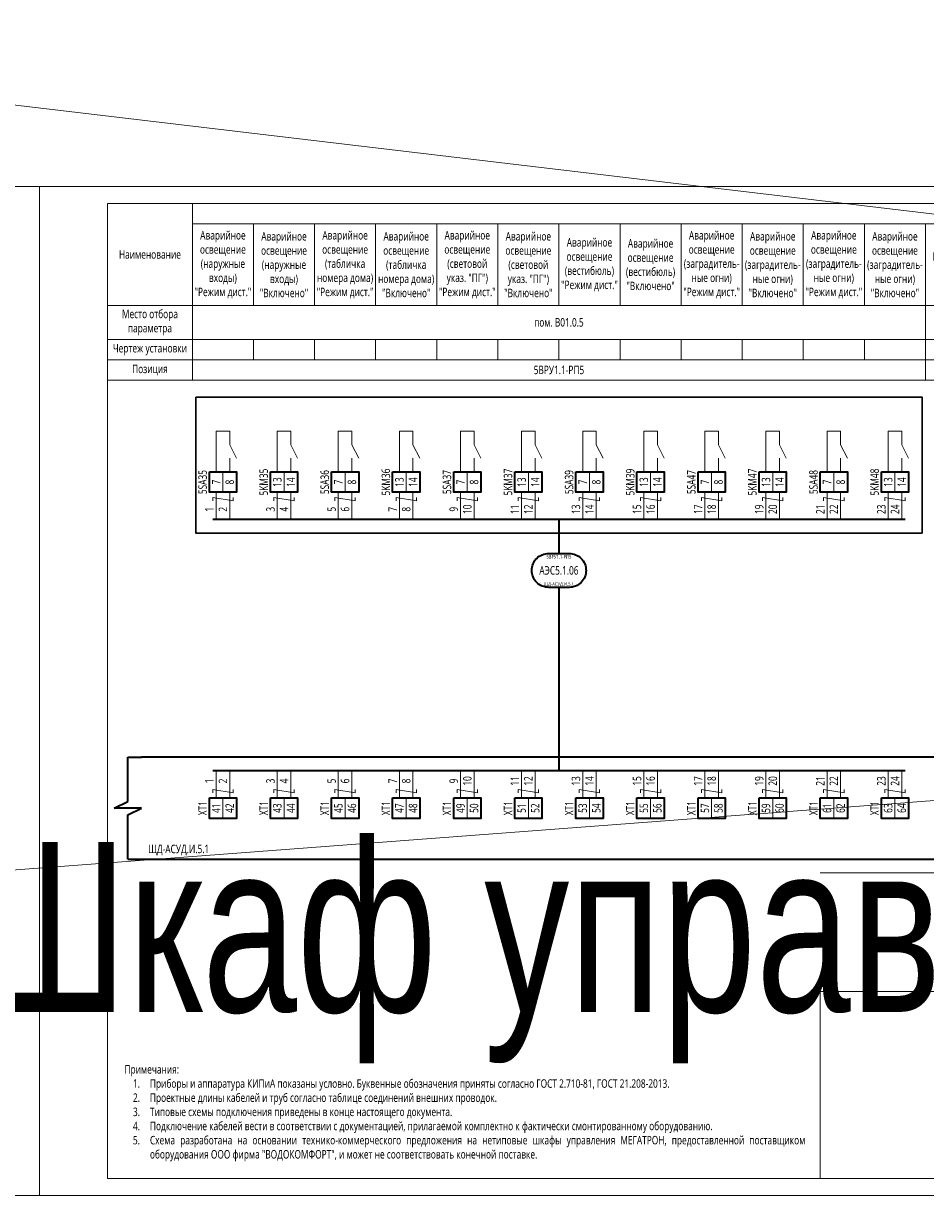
# Model space of a CAD drawing. Header units: millimetres. Extents: x -1173 to 6733, y -4591 to 345.
# Tile 67 of 93: x 415 to 681, y -2 to 345. Entities that reach past the tile are written whole.
import ezdxf
from ezdxf.enums import TextEntityAlignment as Align

# ---------------------------------------------------------------- set-up
doc = ezdxf.new("R2018")
doc.units = ezdxf.units.MM
doc.set_wipeout_variables(frame=1)
doc.layers.get('0').update_dxf_attribs({"lineweight": 15})
for name, color, linetype, lineweight in [('AK_Drawing', 7, 'Continuous', 35), ('AK_Drawing_Thin', 7, 'Continuous', 15), ('AK_Equipment', 7, 'Continuous', 35), ('AK_Multy_Wire', 7, 'Continuous', 35), ('AK_Table', 7, 'Continuous', 35), ('AK_Wire', 7, 'Continuous', 15), ('AK_Wire_Number', 7, 'Continuous', 15)]:
    doc.layers.add(name, color=color, linetype=linetype, lineweight=lineweight)
doc.layers.add('UNPLOTTED', color=2, linetype='Continuous', lineweight=15, plot=False)
doc.styles.get("Standard").update_dxf_attribs({"font": 'arial.ttf'})
doc.styles.add('Trebuchet MS', font='trebuc.ttf', dxfattribs={"width": 0.75})

# ---------------------------------------------------------------- blocks, each defined once
blk = doc.blocks.new('*U8')
at = {"insert": (-100, -12.42), "char_height": 2.5, "width": 200, "attachment_point": 7, "style": 'Trebuchet MS'}
blk.add_mtext('\\pxqj;Примечания:\\P\\pi-2,l3,t3;1.^IПриборы и аппаратура КИПиА показаны условно. Буквенные обозначения приняты согласно ГОСТ 2.710-81, ГОСТ 21.208-2013.\\P2.^IПроектные длины кабелей и труб согласно таблице соединений внешних проводок.\\P3.^IТиповые схемы подключения приведены в конце настоящего документа.\\P4.^IПодключение кабелей вести в соответствии с документацией, прилагаемой комплектно к фактически смонтированному оборудованию.\\P5.^IСхема разработана на основании технико-коммерческого предложения на нетиповые шкафы управления МЕГАТРОН, предоставленной поставщиком оборудования ООО фирма "ВОДОКОМФОРТ", и может не соответствовать конечной поставке.', dxfattribs=at)
blk = doc.blocks.new('*U9')
at = {"layer": 'AK_Drawing', "color": 0, "linetype": 'ByBlock', "lineweight": -2, "transparency": 16777216}
blk.add_blockref('*U8', (420, 0), dxfattribs=at)
blk = doc.blocks.new('*U1')
at = {"layer": 'UNPLOTTED'}
blk.add_line((0, 90), (-185, 90), dxfattribs=at)
for points in [[(0, 0), (-395, 0), (-395, 287), (0, 287)], [(-185, 55), (0, 55), (0, 0), (-185, 0)]]:
    blk.add_lwpolyline(points, close=True, dxfattribs=at)
blk = doc.blocks.new('*U70')
at = {"style": 'Trebuchet MS', "width": 0.75}
for tag, flags, p in [('NAME', 9, (-1, 0)), ('TYPE', 9, (-1, -3)), ('ASSYCODE', 9, (-1, -6)), ('MFG', 9, (-1, -9)), ('MESUREMENT_UNITS', 9, (-1, -13.44)), ('WEIGHT', 9, (-1, -18)), ('COUNT', 9, (-1, -16.98)), ('SORTING_SECTION', 9, (-1, -22.98)), ('XREF', 1, (-1, -24))]:
    blk.add_attdef(tag, text='', height=2, dxfattribs=dict(at, flags=flags)).set_placement(p, align=Align.RIGHT)
at = {"lineweight": 30, "width": 0.75, "flags": 104}
blk.add_attdef('CATDESC', text='', height=2.5, dxfattribs=at).set_placement((370, -25), align=Align.MIDDLE_RIGHT)
at = {"style": 'Trebuchet MS', "width": 0.75}
blk.add_attdef('TAG1', text='', height=2.5, dxfattribs=at).set_placement((2, -27), align=Align.MIDDLE_LEFT)
at = {"layer": 'UNPLOTTED', "style": 'Trebuchet MS', "width": 0.75, "flags": 8}
for tag, p in [('DESC1', (1, -3)), ('DESC2', (1, -5)), ('DESC3', (1, -7)), ('FAMILY', (1, -13.73)), ('SYSTEM_NAME', (1, -17.99)), ('POSITION_N', (1, -15.99))]:
    blk.add_attdef(tag, p, '', height=1, dxfattribs=at)
blk = doc.blocks.new('*U71')
for p, q in [((-4, -13), (-4, 0)), ((-4, 0), (0, 0)), ((372, 0), (0, 0)), ((-8, -15), (-4, -13)), ((0, -15), (-8, -15)), ((-4, -17), (0, -15)), ((-4, -30), (-4, -17)), ((-4, -30), (0, -30)), ((0, -30), (372, -30))]:
    blk.add_line(p, q)
at = {"lineweight": 30, "width": 0.75, "flags": 104}
blk.add_attdef('CATDESC', text='', height=2.5, dxfattribs=at).set_placement((370, -25), align=Align.MIDDLE_RIGHT)
at = {"style": 'Trebuchet MS', "width": 0.75}
blk.add_attdef('TAG1', text='', height=2.5, dxfattribs=at).set_placement((2, -27), align=Align.MIDDLE_LEFT)
at = {"layer": 'UNPLOTTED', "style": 'Trebuchet MS', "width": 0.75, "flags": 8}
for tag, p in [('DESC1', (1, -3)), ('DESC2', (1, -5)), ('DESC3', (1, -7)), ('FAMILY', (1, -13.73)), ('SYSTEM_NAME', (1, -17.99)), ('POSITION_N', (1, -15.99))]:
    blk.add_attdef(tag, p, '', height=1, dxfattribs=at)
blk = doc.blocks.new('*T31')
at = {"layer": 'AK_Table', "color": 0, "linetype": 'ByBlock', "lineweight": -2, "transparency": 16777216}
for p, q in [((0, 0), (385, 0)), ((0, 0), (0, -52)), ((25, 0), (25, -52)), ((385, 0), (385, -52)), ((25, -6), (385, -6)), ((43, -6), (43, -30)), ((61, -6), (61, -30)), ((79, -6), (79, -30)), ((97, -6), (97, -30)), ((115, -6), (115, -30)), ((133, -6), (133, -30)), ((151, -6), (151, -30)), ((169, -6), (169, -30)), ((187, -6), (187, -30)), ((205, -6), (205, -30)), ((223, -6), (223, -30)), ((241, -6), (241, -52)), ((259, -6), (259, -30)), ((277, -6), (277, -30)), ((295, -6), (295, -30)), ((313, -6), (313, -30)), ((331, -6), (331, -30)), ((349, -6), (349, -52)), ((367, -6), (367, -52)), ((0, -30), (385, -30)), ((0, -40), (385, -40)), ((43, -40), (43, -46)), ((61, -40), (61, -46)), ((79, -40), (79, -46)), ((97, -40), (97, -46)), ((115, -40), (115, -46)), ((133, -40), (133, -46)), ((151, -40), (151, -46)), ((169, -40), (169, -46)), ((187, -40), (187, -46)), ((205, -40), (205, -46)), ((223, -40), (223, -46)), ((259, -40), (259, -46)), ((277, -40), (277, -46)), ((295, -40), (295, -52)), ((313, -40), (313, -46)), ((331, -40), (331, -46)), ((0, -46), (385, -46)), ((0, -52), (385, -52))]:
    blk.add_line(p, q, dxfattribs=at)
at = {"layer": 'AK_Table', "color": 0, "transparency": 16777216, "char_height": 2.5, "attachment_point": 5, "style": 'Trebuchet MS'}
for s, insert, width in [('Аварийное освещение (наружные входы) "Режим дист."', (34, -18), 17), ('Аварийное освещение (табличка номера дома) "Режим дист."', (70, -18), 17), ('Аварийное освещение (табличка номера дома) "Включено"', (88, -18), 17), ('Аварийное освещение (световой указ. "ПГ") "Режим дист."', (106, -18), 17), ('Аварийное освещение (световой указ. "ПГ") "Включено"', (124, -18), 17), ('Аварийное освещение (заградитель- ные огни) "Режим дист."', (178, -18), 17), ('Аварийное освещение (заградитель- ные огни) "Режим дист."', (214, -18), 17), ('Аварийное освещение (наружные входы) "Включено"', (52, -18), 17), ('Аварийное освещение (вестибюль) "Режим дист."', (142, -18), 17), ('Аварийное освещение (вестибюль) "Включено"', (160, -18), 17), ('Аварийное освещение (заградитель- ные огни) "Включено"', (196, -18), 17), ('Аварийное освещение (заградитель- ные огни) "Включено"', (232, -18), 17), ('Наименование', (12.5, -15), 24), ('Наличие напряжения на вводе', (286, -18), 17), ('Наличие напряжения на вводе', (340, -18), 17), ('Положение "Ввод 1"', (250, -18), 17), ('Положение  "Ввод 2"', (268, -18), 17), ('Положение "Ввод 1"', (304, -18), 17), ('Положение  "Ввод 2"', (322, -18), 17), ('Резерв', (358, -18), 17), ('Резерв', (376, -18), 17), ('Место отбора параметра', (12.5, -35), 23), ('{\\C256;пом. B01.0.5}', (133, -35), 215), ('{\\C256;пом. B01.0.4}', (295, -35), 107), ('Чертеж установки', (12.5, -43), 23), ('Позиция', (12.5, -49), 23), ('5ВРУ1.1-РП5', (133, -49), 215), ('5ВРУ1.2-ВП1', (268, -49), 53), ('5ВРУ1.2-ВП2', (322, -49), 53)]:
    blk.add_mtext(s, dxfattribs=dict(at, insert=insert, width=width))
blk = doc.blocks.new('*U217')
blk.add_wipeout([(0, 0), (0, -6), (8, -6), (8, 0)])
blk.add_lwpolyline([(0, 0), (8, 0), (8, -6), (0, -6)], close=True)
at = {"lineweight": -2}
blk.add_lwpolyline([(4, 0), (8, 0), (8, -6), (4, -6)], close=True, dxfattribs=at)
at = {"style": 'Trebuchet MS', "width": 0.75, "flags": 12}
for tag, p in [('TERM01', (2, -3)), ('TERM02', (6, -3))]:
    blk.add_attdef(tag, text='', height=2.5, rotation=90, dxfattribs=at).set_placement(p, align=Align.MIDDLE_CENTER)
at = {"style": 'Trebuchet MS', "width": 0.75}
blk.add_attdef('TAG1', text='', height=2.5, rotation=90, dxfattribs=at).set_placement((-2, -3), align=Align.MIDDLE_CENTER)
at = {"style": 'Trebuchet MS', "width": 0.75, "flags": 12}
for tag, p in [('NOTE01', (2, -7)), ('NOTE02', (6, -7))]:
    blk.add_attdef(tag, text='', height=2.5, rotation=90, dxfattribs=at).set_placement(p, align=Align.MIDDLE_RIGHT)
blk = doc.blocks.new('*U12')
blk.add_lwpolyline([(-3, 5), (3, 5, -0.414214), (8, 0), (8, 0, -0.414214), (3, -5), (-3, -5, -0.414214), (-8, 0), (-8, 0, -0.414214)], format="xyb", close=True)
at = {"style": 'Trebuchet MS', "width": 0.75}
blk.add_attdef('CA_CIRCUIT_NUMBER', text='', height=2.5, dxfattribs=at).set_placement((0, 0), align=Align.MIDDLE_CENTER)
at = {"lineweight": 30, "width": 0.75, "flags": 1}
blk.add_attdef('CA_CABLE_TYPE', text='', height=2.5, rotation=90, dxfattribs=at).set_placement((0, -25), align=Align.BOTTOM_CENTER)
at = {"style": 'Trebuchet MS', "width": 0.75}
blk.add_attdef('LENGTH', text='', height=2.5, rotation=90, dxfattribs=at).set_placement((2, -24.82), align=Align.MIDDLE_CENTER)
at = {"layer": 'UNPLOTTED', "style": 'Trebuchet MS', "width": 0.75}
for tag, p in [('LOAD_NAME', (0, 4)), ('PANEL_NAME', (0, -4))]:
    blk.add_attdef(tag, text='', height=1, dxfattribs=at).set_placement(p, align=Align.MIDDLE_CENTER)
blk = doc.blocks.new('*U108')
at = {"layer": 'AK_Wire'}
for points in [[(-2, -4), (-2, 4)], [(2, -4), (2, 4)], [(3, 2.5), (3, 1.5), (-3, 2.5), (-3, 1.5)]]:
    blk.add_lwpolyline(points, dxfattribs=at)
blk = doc.blocks.new('*U109')
at = {"layer": 'AK_Drawing', "color": 0, "linetype": 'ByBlock', "lineweight": -2, "transparency": 16777216}
for p in [(0, 0), (18, 0), (36, 0), (54, 0), (72, 0), (90, 0), (108, 0), (126, 0), (144, 0), (162, 0), (180, 0), (198, 0)]:
    blk.add_blockref('*U108', p, dxfattribs=at)
blk = doc.blocks.new('Z')
at = {"layer": 'AK_Wire'}
blk.add_lwpolyline([(3, 0.5), (3, -0.5), (-3, 0.5), (-3, -0.5)], dxfattribs=at)
blk = doc.blocks.new('*U110')
at = {"layer": 'AK_Wire'}
for points in [[(-2, -4), (-2, 4)], [(2, -4), (2, 4)]]:
    blk.add_lwpolyline(points, dxfattribs=at)
blk.add_blockref('Z', (0, -2), dxfattribs=at)
blk = doc.blocks.new('*U111')
at = {"layer": 'AK_Drawing', "color": 0, "linetype": 'ByBlock', "lineweight": -2, "transparency": 16777216}
for p in [(0, 0), (18, 0), (36, 0), (54, 0), (72, 0), (90, 0), (108, 0), (126, 0), (144, 0), (162, 0), (180, 0), (198, 0)]:
    blk.add_blockref('*U110', p, dxfattribs=at)
blk = doc.blocks.new('*U30')
blk.add_line((4, 0), (4, 4))
blk.add_lwpolyline([(6, 4), (4, 8), (4, 12), (0, 12), (0, 0)])
blk = doc.blocks.new('*U112')
at = {"layer": 'AK_Drawing_Thin'}
blk.add_blockref('*U30', (-4, -6.5), dxfattribs=at)
blk = doc.blocks.new('*U113')
at = {"layer": 'AK_Drawing', "color": 0, "linetype": 'ByBlock', "lineweight": -2, "transparency": 16777216}
for p in [(0, 0), (18, 0), (36, 0), (54, 0), (72, 0), (90, 0), (108, 0), (126, 0), (144, 0), (162, 0), (180, 0), (198, 0)]:
    blk.add_blockref('*U112', p, dxfattribs=at)

msp = doc.modelspace()

# ---------------------------------------------------------------- linework, layer by layer
at = {"layer": 'AK_Multy_Wire'}
for p, q in [((675, 199), (471, 199)), ((675, 125), (471, 125))]:
    msp.add_line(p, q, dxfattribs=at)
for points in [[(573, 199), (573, 189)], [(573, 179), (573, 125)]]:
    msp.add_lwpolyline(points, dxfattribs=at)
at = {"layer": 'UNPLOTTED', "linetype": 'Continuous'}
for points in [[(0, 0), (420, 0), (420, 297), (0, 297)], [(420, 0), (840, 0), (840, 297), (420, 297)]]:
    msp.add_lwpolyline(points, close=True, dxfattribs=at)

# ---------------------------------------------------------------- block references
msp.add_blockref('*T31', (440, 292))
at = {"layer": 'AK_Drawing'}
msp.add_blockref('*U9', (125, 22.42), dxfattribs=at)
at = {"layer": 'AK_Equipment'}
ref = msp.add_blockref('*U70', (30, 129), dxfattribs=at)
lines = msp.add_mtext('\\W0.7500;Шкаф управления "МЕГАТРОН" ШАУ-С-220-ЩД-АСУД.И.5.1(1059-50-1.2-05-АСУД.И)-54', dxfattribs={"layer": '0', "insert": (400, 104), "char_height": 50, "attachment_point": 1})
ref.add_attrib('CATDESC', '', (400, 104), dxfattribs={"flags": 104}).embed_mtext(lines)
ref = msp.add_blockref('*U71', (450, 129), dxfattribs=at)
ref.add_attrib('TAG1', 'ЩД-АСУД.И.5.1', dxfattribs={"layer": '0', "height": 2.5, "style": 'Trebuchet MS', "width": 0.75}).set_placement((452, 102), align=Align.MIDDLE_LEFT)
at = {"layer": 'AK_Multy_Wire', "ltscale": 10}
msp.add_blockref('*U12', (573, 184), dxfattribs=at).add_auto_attribs({'CA_CIRCUIT_NUMBER': 'АЭС5.1.06', 'PANEL_NAME': 'ЩД-АСУД.И.5.1', 'LOAD_NAME': '5ВРУ1.1-РП5'})
at = {"layer": 'UNPLOTTED'}
msp.add_blockref('*U1', (835, 5), dxfattribs=at)

# ---------------------------------------------------------------- texts
at = {"layer": 'AK_Wire_Number', "style": 'Trebuchet MS', "width": 0.75}
for s, p in [('1', (472, 202)), ('2', (476, 202)), ('3', (490, 202)), ('4', (494, 202)), ('5', (508, 202)), ('6', (512, 202)), ('7', (526, 202)), ('8', (530, 202)), ('9', (544, 202)), ('10', (548, 202)), ('11', (562, 202)), ('12', (566, 202)), ('13', (580, 202)), ('14', (584, 202)), ('15', (598, 202)), ('16', (602, 202)), ('17', (616, 202)), ('18', (620, 202)), ('19', (634, 202)), ('20', (638, 202)), ('21', (652, 202)), ('22', (656, 202)), ('23', (670, 202)), ('24', (674, 202)), ('1', (472, 122)), ('2', (476, 122)), ('3', (490, 122)), ('4', (494, 122)), ('5', (508, 122)), ('6', (512, 122)), ('7', (526, 122)), ('8', (530, 122)), ('9', (544, 122)), ('10', (548, 122)), ('11', (562, 122)), ('12', (566, 122)), ('13', (580, 122)), ('14', (584, 122)), ('15', (598, 122)), ('16', (602, 122)), ('17', (616, 122)), ('18', (620, 122)), ('19', (634, 122)), ('20', (638, 122)), ('21', (652, 122)), ('22', (656, 122)), ('23', (670, 122)), ('24', (674, 122))]:
    msp.add_text(s, height=2.5, rotation=90, dxfattribs=at).set_placement(p, align=Align.BOTTOM_CENTER)

# ---------------------------------------------------------------- next in the draw order: block references
at = {"layer": 'AK_Equipment', "lineweight": 15}
ref = msp.add_blockref('*U217', (470, 213), dxfattribs=at)
ref.add_attrib('TAG1', '5SA35', dxfattribs={"layer": '0', "height": 2.5, "rotation": 90, "style": 'Trebuchet MS', "width": 0.75}).set_placement((468, 210), align=Align.MIDDLE_CENTER)
ref.add_attrib('TERM01', '7', dxfattribs={"layer": '0', "height": 2.5, "rotation": 90, "style": 'Trebuchet MS', "width": 0.75}).set_placement((472, 210), align=Align.MIDDLE_CENTER)
ref.add_attrib('TERM02', '8', dxfattribs={"layer": '0', "height": 2.5, "rotation": 90, "style": 'Trebuchet MS', "width": 0.75}).set_placement((476, 210), align=Align.MIDDLE_CENTER)
ref = msp.add_blockref('*U217', (488, 213), dxfattribs=at)
ref.add_attrib('TAG1', '5KM35', dxfattribs={"layer": '0', "height": 2.5, "rotation": 90, "style": 'Trebuchet MS', "width": 0.75}).set_placement((486, 210), align=Align.MIDDLE_CENTER)
ref.add_attrib('TERM01', '13', dxfattribs={"layer": '0', "height": 2.5, "rotation": 90, "style": 'Trebuchet MS', "width": 0.75}).set_placement((490, 210), align=Align.MIDDLE_CENTER)
ref.add_attrib('TERM02', '14', dxfattribs={"layer": '0', "height": 2.5, "rotation": 90, "style": 'Trebuchet MS', "width": 0.75}).set_placement((494, 210), align=Align.MIDDLE_CENTER)
ref = msp.add_blockref('*U217', (506, 213), dxfattribs=at)
ref.add_attrib('TAG1', '5SA36', dxfattribs={"layer": '0', "height": 2.5, "rotation": 90, "style": 'Trebuchet MS', "width": 0.75}).set_placement((504, 210), align=Align.MIDDLE_CENTER)
ref.add_attrib('TERM01', '7', dxfattribs={"layer": '0', "height": 2.5, "rotation": 90, "style": 'Trebuchet MS', "width": 0.75}).set_placement((508, 210), align=Align.MIDDLE_CENTER)
ref.add_attrib('TERM02', '8', dxfattribs={"layer": '0', "height": 2.5, "rotation": 90, "style": 'Trebuchet MS', "width": 0.75}).set_placement((512, 210), align=Align.MIDDLE_CENTER)
ref = msp.add_blockref('*U217', (524, 213), dxfattribs=at)
ref.add_attrib('TAG1', '5KM36', dxfattribs={"layer": '0', "height": 2.5, "rotation": 90, "style": 'Trebuchet MS', "width": 0.75}).set_placement((522, 210), align=Align.MIDDLE_CENTER)
ref.add_attrib('TERM01', '13', dxfattribs={"layer": '0', "height": 2.5, "rotation": 90, "style": 'Trebuchet MS', "width": 0.75}).set_placement((526, 210), align=Align.MIDDLE_CENTER)
ref.add_attrib('TERM02', '14', dxfattribs={"layer": '0', "height": 2.5, "rotation": 90, "style": 'Trebuchet MS', "width": 0.75}).set_placement((530, 210), align=Align.MIDDLE_CENTER)
ref = msp.add_blockref('*U217', (542, 213), dxfattribs=at)
ref.add_attrib('TAG1', '5SA37', dxfattribs={"layer": '0', "height": 2.5, "rotation": 90, "style": 'Trebuchet MS', "width": 0.75}).set_placement((540, 210), align=Align.MIDDLE_CENTER)
ref.add_attrib('TERM01', '7', dxfattribs={"layer": '0', "height": 2.5, "rotation": 90, "style": 'Trebuchet MS', "width": 0.75}).set_placement((544, 210), align=Align.MIDDLE_CENTER)
ref.add_attrib('TERM02', '8', dxfattribs={"layer": '0', "height": 2.5, "rotation": 90, "style": 'Trebuchet MS', "width": 0.75}).set_placement((548, 210), align=Align.MIDDLE_CENTER)
ref = msp.add_blockref('*U217', (560, 213), dxfattribs=at)
ref.add_attrib('TAG1', '5KM37', dxfattribs={"layer": '0', "height": 2.5, "rotation": 90, "style": 'Trebuchet MS', "width": 0.75}).set_placement((558, 210), align=Align.MIDDLE_CENTER)
ref.add_attrib('TERM01', '13', dxfattribs={"layer": '0', "height": 2.5, "rotation": 90, "style": 'Trebuchet MS', "width": 0.75}).set_placement((562, 210), align=Align.MIDDLE_CENTER)
ref.add_attrib('TERM02', '14', dxfattribs={"layer": '0', "height": 2.5, "rotation": 90, "style": 'Trebuchet MS', "width": 0.75}).set_placement((566, 210), align=Align.MIDDLE_CENTER)
ref = msp.add_blockref('*U217', (578, 213), dxfattribs=at)
ref.add_attrib('TAG1', '5SA39', dxfattribs={"layer": '0', "height": 2.5, "rotation": 90, "style": 'Trebuchet MS', "width": 0.75}).set_placement((576, 210), align=Align.MIDDLE_CENTER)
ref.add_attrib('TERM01', '7', dxfattribs={"layer": '0', "height": 2.5, "rotation": 90, "style": 'Trebuchet MS', "width": 0.75}).set_placement((580, 210), align=Align.MIDDLE_CENTER)
ref.add_attrib('TERM02', '8', dxfattribs={"layer": '0', "height": 2.5, "rotation": 90, "style": 'Trebuchet MS', "width": 0.75}).set_placement((584, 210), align=Align.MIDDLE_CENTER)
ref = msp.add_blockref('*U217', (596, 213), dxfattribs=at)
ref.add_attrib('TAG1', '5KM39', dxfattribs={"layer": '0', "height": 2.5, "rotation": 90, "style": 'Trebuchet MS', "width": 0.75}).set_placement((594, 210), align=Align.MIDDLE_CENTER)
ref.add_attrib('TERM01', '13', dxfattribs={"layer": '0', "height": 2.5, "rotation": 90, "style": 'Trebuchet MS', "width": 0.75}).set_placement((598, 210), align=Align.MIDDLE_CENTER)
ref.add_attrib('TERM02', '14', dxfattribs={"layer": '0', "height": 2.5, "rotation": 90, "style": 'Trebuchet MS', "width": 0.75}).set_placement((602, 210), align=Align.MIDDLE_CENTER)
ref = msp.add_blockref('*U217', (614, 213), dxfattribs=at)
ref.add_attrib('TAG1', '5SA47', dxfattribs={"layer": '0', "height": 2.5, "rotation": 90, "style": 'Trebuchet MS', "width": 0.75}).set_placement((612, 210), align=Align.MIDDLE_CENTER)
ref.add_attrib('TERM01', '7', dxfattribs={"layer": '0', "height": 2.5, "rotation": 90, "style": 'Trebuchet MS', "width": 0.75}).set_placement((616, 210), align=Align.MIDDLE_CENTER)
ref.add_attrib('TERM02', '8', dxfattribs={"layer": '0', "height": 2.5, "rotation": 90, "style": 'Trebuchet MS', "width": 0.75}).set_placement((620, 210), align=Align.MIDDLE_CENTER)
ref = msp.add_blockref('*U217', (632, 213), dxfattribs=at)
ref.add_attrib('TAG1', '5KM47', dxfattribs={"layer": '0', "height": 2.5, "rotation": 90, "style": 'Trebuchet MS', "width": 0.75}).set_placement((630, 210), align=Align.MIDDLE_CENTER)
ref.add_attrib('TERM01', '13', dxfattribs={"layer": '0', "height": 2.5, "rotation": 90, "style": 'Trebuchet MS', "width": 0.75}).set_placement((634, 210), align=Align.MIDDLE_CENTER)
ref.add_attrib('TERM02', '14', dxfattribs={"layer": '0', "height": 2.5, "rotation": 90, "style": 'Trebuchet MS', "width": 0.75}).set_placement((638, 210), align=Align.MIDDLE_CENTER)
ref = msp.add_blockref('*U217', (650, 213), dxfattribs=at)
ref.add_attrib('TAG1', '5SA48', dxfattribs={"layer": '0', "height": 2.5, "rotation": 90, "style": 'Trebuchet MS', "width": 0.75}).set_placement((648, 210), align=Align.MIDDLE_CENTER)
ref.add_attrib('TERM01', '7', dxfattribs={"layer": '0', "height": 2.5, "rotation": 90, "style": 'Trebuchet MS', "width": 0.75}).set_placement((652, 210), align=Align.MIDDLE_CENTER)
ref.add_attrib('TERM02', '8', dxfattribs={"layer": '0', "height": 2.5, "rotation": 90, "style": 'Trebuchet MS', "width": 0.75}).set_placement((656, 210), align=Align.MIDDLE_CENTER)
ref = msp.add_blockref('*U217', (668, 213), dxfattribs=at)
ref.add_attrib('TAG1', '5KM48', dxfattribs={"layer": '0', "height": 2.5, "rotation": 90, "style": 'Trebuchet MS', "width": 0.75}).set_placement((666, 210), align=Align.MIDDLE_CENTER)
ref.add_attrib('TERM01', '13', dxfattribs={"layer": '0', "height": 2.5, "rotation": 90, "style": 'Trebuchet MS', "width": 0.75}).set_placement((670, 210), align=Align.MIDDLE_CENTER)
ref.add_attrib('TERM02', '14', dxfattribs={"layer": '0', "height": 2.5, "rotation": 90, "style": 'Trebuchet MS', "width": 0.75}).set_placement((674, 210), align=Align.MIDDLE_CENTER)
ref = msp.add_blockref('*U217', (470, 117), dxfattribs=at)
ref.add_attrib('TAG1', 'XT1', dxfattribs={"layer": '0', "height": 2.5, "rotation": 90, "style": 'Trebuchet MS', "width": 0.75}).set_placement((468, 114), align=Align.MIDDLE_CENTER)
ref.add_attrib('TERM01', '41', dxfattribs={"layer": '0', "height": 2.5, "rotation": 90, "style": 'Trebuchet MS', "width": 0.75}).set_placement((472, 114), align=Align.MIDDLE_CENTER)
ref.add_attrib('TERM02', '42', dxfattribs={"layer": '0', "height": 2.5, "rotation": 90, "style": 'Trebuchet MS', "width": 0.75}).set_placement((476, 114), align=Align.MIDDLE_CENTER)
ref = msp.add_blockref('*U217', (488, 117), dxfattribs=at)
ref.add_attrib('TAG1', 'XT1', dxfattribs={"layer": '0', "height": 2.5, "rotation": 90, "style": 'Trebuchet MS', "width": 0.75}).set_placement((486, 114), align=Align.MIDDLE_CENTER)
ref.add_attrib('TERM01', '43', dxfattribs={"layer": '0', "height": 2.5, "rotation": 90, "style": 'Trebuchet MS', "width": 0.75}).set_placement((490, 114), align=Align.MIDDLE_CENTER)
ref.add_attrib('TERM02', '44', dxfattribs={"layer": '0', "height": 2.5, "rotation": 90, "style": 'Trebuchet MS', "width": 0.75}).set_placement((494, 114), align=Align.MIDDLE_CENTER)
ref = msp.add_blockref('*U217', (506, 117), dxfattribs=at)
ref.add_attrib('TAG1', 'XT1', dxfattribs={"layer": '0', "height": 2.5, "rotation": 90, "style": 'Trebuchet MS', "width": 0.75}).set_placement((504, 114), align=Align.MIDDLE_CENTER)
ref.add_attrib('TERM01', '45', dxfattribs={"layer": '0', "height": 2.5, "rotation": 90, "style": 'Trebuchet MS', "width": 0.75}).set_placement((508, 114), align=Align.MIDDLE_CENTER)
ref.add_attrib('TERM02', '46', dxfattribs={"layer": '0', "height": 2.5, "rotation": 90, "style": 'Trebuchet MS', "width": 0.75}).set_placement((512, 114), align=Align.MIDDLE_CENTER)
ref = msp.add_blockref('*U217', (524, 117), dxfattribs=at)
ref.add_attrib('TAG1', 'XT1', dxfattribs={"layer": '0', "height": 2.5, "rotation": 90, "style": 'Trebuchet MS', "width": 0.75}).set_placement((522, 114), align=Align.MIDDLE_CENTER)
ref.add_attrib('TERM01', '47', dxfattribs={"layer": '0', "height": 2.5, "rotation": 90, "style": 'Trebuchet MS', "width": 0.75}).set_placement((526, 114), align=Align.MIDDLE_CENTER)
ref.add_attrib('TERM02', '48', dxfattribs={"layer": '0', "height": 2.5, "rotation": 90, "style": 'Trebuchet MS', "width": 0.75}).set_placement((530, 114), align=Align.MIDDLE_CENTER)
ref = msp.add_blockref('*U217', (542, 117), dxfattribs=at)
ref.add_attrib('TAG1', 'XT1', dxfattribs={"layer": '0', "height": 2.5, "rotation": 90, "style": 'Trebuchet MS', "width": 0.75}).set_placement((540, 114), align=Align.MIDDLE_CENTER)
ref.add_attrib('TERM01', '49', dxfattribs={"layer": '0', "height": 2.5, "rotation": 90, "style": 'Trebuchet MS', "width": 0.75}).set_placement((544, 114), align=Align.MIDDLE_CENTER)
ref.add_attrib('TERM02', '50', dxfattribs={"layer": '0', "height": 2.5, "rotation": 90, "style": 'Trebuchet MS', "width": 0.75}).set_placement((548, 114), align=Align.MIDDLE_CENTER)
ref = msp.add_blockref('*U217', (560, 117), dxfattribs=at)
ref.add_attrib('TAG1', 'XT1', dxfattribs={"layer": '0', "height": 2.5, "rotation": 90, "style": 'Trebuchet MS', "width": 0.75}).set_placement((558, 114), align=Align.MIDDLE_CENTER)
ref.add_attrib('TERM01', '51', dxfattribs={"layer": '0', "height": 2.5, "rotation": 90, "style": 'Trebuchet MS', "width": 0.75}).set_placement((562, 114), align=Align.MIDDLE_CENTER)
ref.add_attrib('TERM02', '52', dxfattribs={"layer": '0', "height": 2.5, "rotation": 90, "style": 'Trebuchet MS', "width": 0.75}).set_placement((566, 114), align=Align.MIDDLE_CENTER)
ref = msp.add_blockref('*U217', (578, 117), dxfattribs=at)
ref.add_attrib('TAG1', 'XT1', dxfattribs={"layer": '0', "height": 2.5, "rotation": 90, "style": 'Trebuchet MS', "width": 0.75}).set_placement((576, 114), align=Align.MIDDLE_CENTER)
ref.add_attrib('TERM01', '53', dxfattribs={"layer": '0', "height": 2.5, "rotation": 90, "style": 'Trebuchet MS', "width": 0.75}).set_placement((580, 114), align=Align.MIDDLE_CENTER)
ref.add_attrib('TERM02', '54', dxfattribs={"layer": '0', "height": 2.5, "rotation": 90, "style": 'Trebuchet MS', "width": 0.75}).set_placement((584, 114), align=Align.MIDDLE_CENTER)
ref = msp.add_blockref('*U217', (596, 117), dxfattribs=at)
ref.add_attrib('TAG1', 'XT1', dxfattribs={"layer": '0', "height": 2.5, "rotation": 90, "style": 'Trebuchet MS', "width": 0.75}).set_placement((594, 114), align=Align.MIDDLE_CENTER)
ref.add_attrib('TERM01', '55', dxfattribs={"layer": '0', "height": 2.5, "rotation": 90, "style": 'Trebuchet MS', "width": 0.75}).set_placement((598, 114), align=Align.MIDDLE_CENTER)
ref.add_attrib('TERM02', '56', dxfattribs={"layer": '0', "height": 2.5, "rotation": 90, "style": 'Trebuchet MS', "width": 0.75}).set_placement((602, 114), align=Align.MIDDLE_CENTER)
ref = msp.add_blockref('*U217', (614, 117), dxfattribs=at)
ref.add_attrib('TAG1', 'XT1', dxfattribs={"layer": '0', "height": 2.5, "rotation": 90, "style": 'Trebuchet MS', "width": 0.75}).set_placement((612, 114), align=Align.MIDDLE_CENTER)
ref.add_attrib('TERM01', '57', dxfattribs={"layer": '0', "height": 2.5, "rotation": 90, "style": 'Trebuchet MS', "width": 0.75}).set_placement((616, 114), align=Align.MIDDLE_CENTER)
ref.add_attrib('TERM02', '58', dxfattribs={"layer": '0', "height": 2.5, "rotation": 90, "style": 'Trebuchet MS', "width": 0.75}).set_placement((620, 114), align=Align.MIDDLE_CENTER)
ref = msp.add_blockref('*U217', (632, 117), dxfattribs=at)
ref.add_attrib('TAG1', 'XT1', dxfattribs={"layer": '0', "height": 2.5, "rotation": 90, "style": 'Trebuchet MS', "width": 0.75}).set_placement((630, 114), align=Align.MIDDLE_CENTER)
ref.add_attrib('TERM01', '59', dxfattribs={"layer": '0', "height": 2.5, "rotation": 90, "style": 'Trebuchet MS', "width": 0.75}).set_placement((634, 114), align=Align.MIDDLE_CENTER)
ref.add_attrib('TERM02', '60', dxfattribs={"layer": '0', "height": 2.5, "rotation": 90, "style": 'Trebuchet MS', "width": 0.75}).set_placement((638, 114), align=Align.MIDDLE_CENTER)
ref = msp.add_blockref('*U217', (650, 117), dxfattribs=at)
ref.add_attrib('TAG1', 'XT1', dxfattribs={"layer": '0', "height": 2.5, "rotation": 90, "style": 'Trebuchet MS', "width": 0.75}).set_placement((648, 114), align=Align.MIDDLE_CENTER)
ref.add_attrib('TERM01', '61', dxfattribs={"layer": '0', "height": 2.5, "rotation": 90, "style": 'Trebuchet MS', "width": 0.75}).set_placement((652, 114), align=Align.MIDDLE_CENTER)
ref.add_attrib('TERM02', '62', dxfattribs={"layer": '0', "height": 2.5, "rotation": 90, "style": 'Trebuchet MS', "width": 0.75}).set_placement((656, 114), align=Align.MIDDLE_CENTER)
ref = msp.add_blockref('*U217', (668, 117), dxfattribs=at)
ref.add_attrib('TAG1', 'XT1', dxfattribs={"layer": '0', "height": 2.5, "rotation": 90, "style": 'Trebuchet MS', "width": 0.75}).set_placement((666, 114), align=Align.MIDDLE_CENTER)
ref.add_attrib('TERM01', '63', dxfattribs={"layer": '0', "height": 2.5, "rotation": 90, "style": 'Trebuchet MS', "width": 0.75}).set_placement((670, 114), align=Align.MIDDLE_CENTER)
ref.add_attrib('TERM02', '64', dxfattribs={"layer": '0', "height": 2.5, "rotation": 90, "style": 'Trebuchet MS', "width": 0.75}).set_placement((674, 114), align=Align.MIDDLE_CENTER)

# ---------------------------------------------------------------- next in the draw order: linework, layer by layer
at = {"color": 3}
msp.add_lwpolyline([(-287, 43), (3067, 296), (-53, -147), (927, -147), (-44, -438), (1094, -438), (210, -600), (210, 345), (3172, -6)], dxfattribs=at)
at = {"layer": 'AK_Drawing', "lineweight": 30}
msp.add_lwpolyline([(466, 235), (680, 235), (680, 195), (466, 195)], close=True, dxfattribs=at)

# ---------------------------------------------------------------- next in the draw order: block references
at = {"layer": 'AK_Drawing'}
for name, p in [('*U113', (476, 219.5)), ('*U109', (474, 203)), ('*U111', (474, 121))]:
    msp.add_blockref(name, p, dxfattribs=at)

doc.saveas('drawing.dxf')
